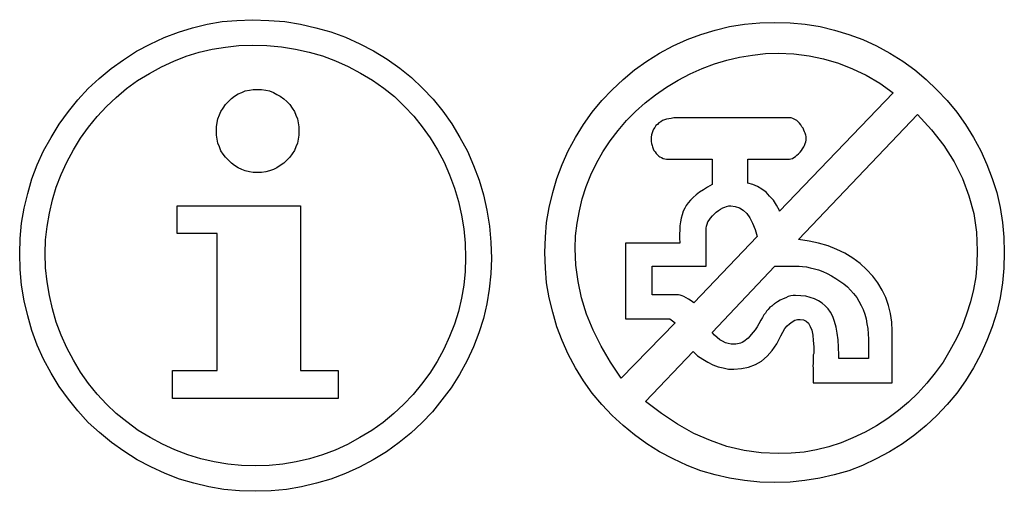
# Model space of a CAD drawing. Extents: x 0.4 to 23.7, y -0.5 to 2.1.
# Tile 3 of 5: x 13.5 to 18.5, y -0.4 to 2. Entities that reach past the tile are written whole.
import ezdxf

# ---------------------------------------------------------------- set-up
doc = ezdxf.new("R2010")
doc.units = 0

msp = doc.modelspace()

# ---------------------------------------------------------------- linework, layer by layer
at = {"color": 0}
for p, q in [((14.34961, 1.966797, 0.5), (14.42578, 1.984375, 0.5)), ((14.42578, 1.984375, 0.5), (14.50195, 1.998047, 0.5)), ((14.50195, 1.998047, 0.5), (14.57813, 2.003906, 0.5)), ((14.57813, 2.003906, 0.5), (14.6582, 2.007813, 0.5)), ((14.6582, 2.007813, 0.5), (14.74219, 2.003906, 0.5)), ((14.74219, 2.003906, 0.5), (14.82422, 1.998047, 0.5)), ((14.82422, 1.998047, 0.5), (14.9043, 1.984375, 0.5)), ((14.9043, 1.984375, 0.5), (14.98242, 1.966797, 0.5)), ((17.0332, 1.955078, 0.5), (17.10742, 1.972656, 0.5)), ((17.10742, 1.972656, 0.5), (17.18359, 1.984375, 0.5)), ((17.18359, 1.984375, 0.5), (17.26172, 1.992188, 0.5)), ((17.26172, 1.992188, 0.5), (17.33984, 1.994141, 0.5)), ((17.33984, 1.994141, 0.5), (17.41797, 1.992188, 0.5)), ((17.41797, 1.992188, 0.5), (17.49609, 1.984375, 0.5)), ((17.49609, 1.984375, 0.5), (17.57227, 1.972656, 0.5)), ((17.57227, 1.972656, 0.5), (17.64648, 1.955078, 0.5)), ((14.20508, 1.916016, 0.5), (14.27734, 1.943359, 0.5)), ((14.27734, 1.943359, 0.5), (14.34961, 1.966797, 0.5)), ((14.98242, 1.966797, 0.5), (15.06055, 1.945313, 0.5)), ((15.06055, 1.945313, 0.5), (15.13477, 1.917969, 0.5)), ((16.88867, 1.90625, 0.5), (16.95898, 1.931641, 0.5)), ((16.95898, 1.931641, 0.5), (17.0332, 1.955078, 0.5)), ((17.64648, 1.955078, 0.5), (17.71875, 1.931641, 0.5)), ((17.71875, 1.931641, 0.5), (17.79102, 1.90625, 0.5)), ((14.0625, 1.845703, 0.5), (14.13281, 1.882813, 0.5)), ((14.13281, 1.882813, 0.5), (14.20508, 1.916016, 0.5)), ((14.51953, 1.867188, 0.5), (14.58789, 1.875, 0.5)), ((14.58789, 1.875, 0.5), (14.6582, 1.876953, 0.5)), ((14.6582, 1.876953, 0.5), (14.73242, 1.875, 0.5)), ((14.73242, 1.875, 0.5), (14.80664, 1.869141, 0.5)), ((15.13477, 1.917969, 0.5), (15.20898, 1.884766, 0.5)), ((15.20898, 1.884766, 0.5), (15.2793, 1.847656, 0.5)), ((16.74805, 1.835938, 0.5), (16.81836, 1.873047, 0.5)), ((16.81836, 1.873047, 0.5), (16.88867, 1.90625, 0.5)), ((17.79102, 1.90625, 0.5), (17.86133, 1.873047, 0.5)), ((17.86133, 1.873047, 0.5), (17.92969, 1.835938, 0.5)), ((13.99609, 1.802734, 0.5), (14.0625, 1.845703, 0.5)), ((14.25391, 1.794922, 0.5), (14.31836, 1.820313, 0.5)), ((14.31836, 1.820313, 0.5), (14.38477, 1.841797, 0.5)), ((14.38477, 1.841797, 0.5), (14.45117, 1.857422, 0.5)), ((14.45117, 1.857422, 0.5), (14.51953, 1.867188, 0.5)), ((14.80664, 1.869141, 0.5), (14.87891, 1.857422, 0.5)), ((14.87891, 1.857422, 0.5), (14.94922, 1.841797, 0.5)), ((14.94922, 1.841797, 0.5), (15.01758, 1.822266, 0.5)), ((15.01758, 1.822266, 0.5), (15.08398, 1.796875, 0.5)), ((15.2793, 1.847656, 0.5), (15.34961, 1.804688, 0.5)), ((16.68164, 1.794922, 0.5), (16.74805, 1.835938, 0.5)), ((17.1582, 1.816406, 0.5), (17.22461, 1.826172, 0.5)), ((17.22461, 1.826172, 0.5), (17.29102, 1.833984, 0.5)), ((17.29102, 1.833984, 0.5), (17.35742, 1.835938, 0.5)), ((17.35742, 1.835938, 0.5), (17.4375, 1.832031, 0.5)), ((17.4375, 1.832031, 0.5), (17.51563, 1.822266, 0.5)), ((17.51563, 1.822266, 0.5), (17.58984, 1.806641, 0.5)), ((17.92969, 1.835938, 0.5), (17.99609, 1.794922, 0.5)), ((13.93164, 1.757813, 0.5), (13.99609, 1.802734, 0.5)), ((14.19141, 1.765625, 0.5), (14.25391, 1.794922, 0.5)), ((15.08398, 1.796875, 0.5), (15.14844, 1.767578, 0.5)), ((15.34961, 1.804688, 0.5), (15.41406, 1.759766, 0.5)), ((16.61914, 1.75, 0.5), (16.68164, 1.794922, 0.5)), ((16.9668, 1.757813, 0.5), (17.0293, 1.78125, 0.5)), ((17.0293, 1.78125, 0.5), (17.09375, 1.800781, 0.5)), ((17.09375, 1.800781, 0.5), (17.1582, 1.816406, 0.5)), ((17.58984, 1.806641, 0.5), (17.66602, 1.785156, 0.5)), ((17.66602, 1.785156, 0.5), (17.73828, 1.755859, 0.5)), ((17.99609, 1.794922, 0.5), (18.05859, 1.75, 0.5)), ((13.87109, 1.707031, 0.5), (13.93164, 1.757813, 0.5)), ((14.06836, 1.695313, 0.5), (14.12891, 1.732422, 0.5)), ((14.12891, 1.732422, 0.5), (14.19141, 1.765625, 0.5)), ((15.14844, 1.767578, 0.5), (15.21289, 1.734375, 0.5)), ((15.21289, 1.734375, 0.5), (15.27344, 1.697266, 0.5)), ((15.41406, 1.759766, 0.5), (15.47461, 1.710938, 0.5)), ((16.56055, 1.701172, 0.5), (16.61914, 1.75, 0.5)), ((16.84375, 1.697266, 0.5), (16.9043, 1.730469, 0.5)), ((16.9043, 1.730469, 0.5), (16.9668, 1.757813, 0.5)), ((17.73828, 1.755859, 0.5), (17.80859, 1.722656, 0.5)), ((17.80859, 1.722656, 0.5), (17.87891, 1.681641, 0.5)), ((18.05859, 1.75, 0.5), (18.11719, 1.701172, 0.5)), ((13.81445, 1.654297, 0.5), (13.87109, 1.707031, 0.5)), ((14.01172, 1.654297, 0.5), (14.06836, 1.695313, 0.5)), ((15.27344, 1.697266, 0.5), (15.33203, 1.65625, 0.5)), ((15.47461, 1.710938, 0.5), (15.53125, 1.65625, 0.5)), ((16.50391, 1.648438, 0.5), (16.56055, 1.701172, 0.5)), ((16.7832, 1.662109, 0.5), (16.84375, 1.697266, 0.5)), ((17.87891, 1.681641, 0.5), (17.94727, 1.632813, 0.5)), ((18.11719, 1.701172, 0.5), (18.17188, 1.648438, 0.5)), ((13.76172, 1.597656, 0.5), (13.81445, 1.654297, 0.5)), ((13.95898, 1.609375, 0.5), (14.01172, 1.654297, 0.5)), ((14.56641, 1.615234, 0.5), (14.58398, 1.626953, 0.5)), ((14.58398, 1.626953, 0.5), (14.60352, 1.634766, 0.5)), ((14.60352, 1.634766, 0.5), (14.62109, 1.642578, 0.5)), ((14.62109, 1.642578, 0.5), (14.64258, 1.646484, 0.5)), ((14.64258, 1.646484, 0.5), (14.66211, 1.650391, 0.5)), ((14.66211, 1.650391, 0.5), (14.68359, 1.650391, 0.5)), ((14.68359, 1.650391, 0.5), (14.70508, 1.650391, 0.5)), ((14.70508, 1.650391, 0.5), (14.72656, 1.646484, 0.5)), ((14.72656, 1.646484, 0.5), (14.74609, 1.642578, 0.5)), ((14.74609, 1.642578, 0.5), (14.76563, 1.634766, 0.5)), ((14.76563, 1.634766, 0.5), (14.7832, 1.625, 0.5)), ((14.7832, 1.625, 0.5), (14.80078, 1.615234, 0.5)), ((15.33203, 1.65625, 0.5), (15.38672, 1.613281, 0.5)), ((15.53125, 1.65625, 0.5), (15.58594, 1.599609, 0.5)), ((16.45117, 1.59375, 0.5), (16.50391, 1.648438, 0.5)), ((16.67383, 1.582031, 0.5), (16.72656, 1.623047, 0.5)), ((16.72656, 1.623047, 0.5), (16.7832, 1.662109, 0.5)), ((17.94727, 1.632813, 0.5), (17.36328, 1.025391, 0.5)), ((18.17188, 1.648438, 0.5), (18.22461, 1.59375, 0.5)), ((13.71289, 1.537109, 0.5), (13.76172, 1.597656, 0.5)), ((13.9082, 1.5625, 0.5), (13.95898, 1.609375, 0.5)), ((14.50781, 1.554688, 0.5), (14.51953, 1.572266, 0.5)), ((14.51953, 1.572266, 0.5), (14.53516, 1.587891, 0.5)), ((14.53516, 1.587891, 0.5), (14.55078, 1.603516, 0.5)), ((14.55078, 1.603516, 0.5), (14.56641, 1.615234, 0.5)), ((14.80078, 1.615234, 0.5), (14.81836, 1.601563, 0.5)), ((14.81836, 1.601563, 0.5), (14.83398, 1.587891, 0.5)), ((14.83398, 1.587891, 0.5), (14.84961, 1.572266, 0.5)), ((14.84961, 1.572266, 0.5), (14.86133, 1.554688, 0.5)), ((15.38672, 1.613281, 0.5), (15.4375, 1.564453, 0.5)), ((15.58594, 1.599609, 0.5), (15.63477, 1.539063, 0.5)), ((16.40234, 1.533203, 0.5), (16.45117, 1.59375, 0.5)), ((16.625, 1.537109, 0.5), (16.67383, 1.582031, 0.5)), ((18.22461, 1.59375, 0.5), (18.27344, 1.533203, 0.5)), ((13.66602, 1.472656, 0.5), (13.71289, 1.537109, 0.5)), ((13.86133, 1.511719, 0.5), (13.9082, 1.5625, 0.5)), ((14.48047, 1.5, 0.5), (14.48828, 1.519531, 0.5)), ((14.48828, 1.519531, 0.5), (14.49609, 1.537109, 0.5)), ((14.49609, 1.537109, 0.5), (14.50781, 1.554688, 0.5)), ((14.86133, 1.554688, 0.5), (14.87305, 1.537109, 0.5)), ((14.87305, 1.537109, 0.5), (14.88086, 1.517578, 0.5)), ((14.88086, 1.517578, 0.5), (14.88867, 1.5, 0.5)), ((15.4375, 1.564453, 0.5), (15.48633, 1.513672, 0.5)), ((15.63477, 1.539063, 0.5), (15.68164, 1.474609, 0.5)), ((16.35742, 1.470703, 0.5), (16.40234, 1.533203, 0.5)), ((16.57813, 1.490234, 0.5), (16.625, 1.537109, 0.5)), ((17.46094, 0.880859, 0.5), (18.07227, 1.521484, 0.5)), ((18.07227, 1.521484, 0.5), (18.14453, 1.443359, 0.5)), ((18.27344, 1.533203, 0.5), (18.31836, 1.470703, 0.5)), ((13.625, 1.404297, 0.5), (13.66602, 1.472656, 0.5)), ((13.81641, 1.457031, 0.5), (13.86133, 1.511719, 0.5)), ((14.47266, 1.458984, 0.5), (14.47656, 1.480469, 0.5)), ((14.47656, 1.480469, 0.5), (14.48047, 1.5, 0.5)), ((14.88867, 1.5, 0.5), (14.89258, 1.478516, 0.5)), ((14.89258, 1.478516, 0.5), (14.89648, 1.458984, 0.5)), ((15.48633, 1.513672, 0.5), (15.5293, 1.458984, 0.5)), ((15.68164, 1.474609, 0.5), (15.72266, 1.404297, 0.5)), ((16.31641, 1.404297, 0.5), (16.35742, 1.470703, 0.5)), ((16.53516, 1.439453, 0.5), (16.57813, 1.490234, 0.5)), ((16.73633, 1.470703, 0.5), (16.72852, 1.464844, 0.5)), ((16.74414, 1.478516, 0.5), (16.73633, 1.470703, 0.5)), ((16.75391, 1.484375, 0.5), (16.74414, 1.478516, 0.5)), ((16.76367, 1.490234, 0.5), (16.75391, 1.484375, 0.5)), ((16.77344, 1.494141, 0.5), (16.76367, 1.490234, 0.5)), ((16.7832, 1.498047, 0.5), (16.77344, 1.494141, 0.5)), ((16.79492, 1.5, 0.5), (16.7832, 1.498047, 0.5)), ((16.80664, 1.501953, 0.5), (16.79492, 1.5, 0.5)), ((16.82031, 1.503906, 0.5), (16.80664, 1.501953, 0.5)), ((17.41797, 1.503906, 0.5), (16.82031, 1.503906, 0.5)), ((17.42383, 1.503906, 0.5), (17.41797, 1.503906, 0.5)), ((17.43164, 1.501953, 0.5), (17.42383, 1.503906, 0.5)), ((17.43945, 1.498047, 0.5), (17.43164, 1.501953, 0.5)), ((17.44531, 1.494141, 0.5), (17.43945, 1.498047, 0.5)), ((17.45313, 1.490234, 0.5), (17.44531, 1.494141, 0.5)), ((17.45898, 1.484375, 0.5), (17.45313, 1.490234, 0.5)), ((17.4668, 1.476563, 0.5), (17.45898, 1.484375, 0.5)), ((17.47266, 1.46875, 0.5), (17.4668, 1.476563, 0.5)), ((17.47852, 1.458984, 0.5), (17.47266, 1.46875, 0.5)), ((18.31836, 1.470703, 0.5), (18.35938, 1.404297, 0.5)), ((13.77539, 1.400391, 0.5), (13.81641, 1.457031, 0.5)), ((14.47266, 1.4375, 0.5), (14.47266, 1.458984, 0.5)), ((14.47266, 1.416016, 0.5), (14.47266, 1.4375, 0.5)), ((14.47656, 1.394531, 0.5), (14.47266, 1.416016, 0.5)), ((14.89648, 1.416016, 0.5), (14.89258, 1.394531, 0.5)), ((14.89648, 1.458984, 0.5), (14.89648, 1.4375, 0.5)), ((14.89648, 1.4375, 0.5), (14.89648, 1.416016, 0.5)), ((15.5293, 1.458984, 0.5), (15.57031, 1.402344, 0.5)), ((16.49414, 1.386719, 0.5), (16.53516, 1.439453, 0.5)), ((16.70703, 1.417969, 0.5), (16.70508, 1.40625, 0.5)), ((16.70898, 1.427734, 0.5), (16.70703, 1.417969, 0.5)), ((16.71289, 1.4375, 0.5), (16.70898, 1.427734, 0.5)), ((16.7168, 1.447266, 0.5), (16.71289, 1.4375, 0.5)), ((16.72266, 1.455078, 0.5), (16.7168, 1.447266, 0.5)), ((16.72852, 1.464844, 0.5), (16.72266, 1.455078, 0.5)), ((17.48438, 1.451172, 0.5), (17.47852, 1.458984, 0.5)), ((17.48828, 1.441406, 0.5), (17.48438, 1.451172, 0.5)), ((17.49219, 1.433594, 0.5), (17.48828, 1.441406, 0.5)), ((17.49609, 1.425781, 0.5), (17.49219, 1.433594, 0.5)), ((17.49805, 1.416016, 0.5), (17.49609, 1.425781, 0.5)), ((17.5, 1.408203, 0.5), (17.49805, 1.416016, 0.5)), ((18.14453, 1.443359, 0.5), (18.20703, 1.363281, 0.5)), ((13.58594, 1.335938, 0.5), (13.625, 1.404297, 0.5)), ((13.73828, 1.339844, 0.5), (13.77539, 1.400391, 0.5)), ((14.48047, 1.375, 0.5), (14.47656, 1.394531, 0.5)), ((14.48828, 1.355469, 0.5), (14.48047, 1.375, 0.5)), ((14.88867, 1.375, 0.5), (14.88086, 1.355469, 0.5)), ((14.89258, 1.394531, 0.5), (14.88867, 1.375, 0.5)), ((15.57031, 1.402344, 0.5), (15.60742, 1.339844, 0.5)), ((15.72266, 1.404297, 0.5), (15.76172, 1.333984, 0.5)), ((16.2793, 1.335938, 0.5), (16.31641, 1.404297, 0.5)), ((16.45703, 1.330078, 0.5), (16.49414, 1.386719, 0.5)), ((16.70508, 1.40625, 0.5), (16.70508, 1.394531, 0.5)), ((16.70508, 1.394531, 0.5), (16.70508, 1.382813, 0.5)), ((16.70508, 1.382813, 0.5), (16.70703, 1.373047, 0.5)), ((16.70703, 1.373047, 0.5), (16.70898, 1.363281, 0.5)), ((17.49219, 1.363281, 0.5), (17.49609, 1.373047, 0.5)), ((17.49609, 1.373047, 0.5), (17.49805, 1.380859, 0.5)), ((17.49805, 1.380859, 0.5), (17.5, 1.390625, 0.5)), ((17.5, 1.398438, 0.5), (17.5, 1.408203, 0.5)), ((17.5, 1.390625, 0.5), (17.5, 1.398438, 0.5)), ((18.35938, 1.404297, 0.5), (18.39648, 1.335938, 0.5)), ((13.55273, 1.263672, 0.5), (13.58594, 1.335938, 0.5)), ((13.70508, 1.277344, 0.5), (13.73828, 1.339844, 0.5)), ((14.49609, 1.335938, 0.5), (14.48828, 1.355469, 0.5)), ((14.50781, 1.318359, 0.5), (14.49609, 1.335938, 0.5)), ((14.51953, 1.302734, 0.5), (14.50781, 1.318359, 0.5)), ((14.86133, 1.320313, 0.5), (14.84961, 1.302734, 0.5)), ((14.87305, 1.337891, 0.5), (14.86133, 1.320313, 0.5)), ((14.88086, 1.355469, 0.5), (14.87305, 1.337891, 0.5)), ((15.60742, 1.339844, 0.5), (15.64258, 1.277344, 0.5)), ((15.76172, 1.333984, 0.5), (15.79297, 1.259766, 0.5)), ((16.24805, 1.265625, 0.5), (16.2793, 1.335938, 0.5)), ((16.42383, 1.271484, 0.5), (16.45703, 1.330078, 0.5)), ((16.70898, 1.363281, 0.5), (16.71094, 1.355469, 0.5)), ((16.71094, 1.355469, 0.5), (16.71484, 1.345703, 0.5)), ((16.71484, 1.345703, 0.5), (16.71875, 1.337891, 0.5)), ((16.71875, 1.337891, 0.5), (16.72461, 1.330078, 0.5)), ((16.72461, 1.330078, 0.5), (16.73047, 1.322266, 0.5)), ((16.73047, 1.322266, 0.5), (16.73633, 1.314453, 0.5)), ((16.73633, 1.314453, 0.5), (16.74414, 1.308594, 0.5)), ((17.45313, 1.3125, 0.5), (17.46094, 1.320313, 0.5)), ((17.46094, 1.320313, 0.5), (17.46875, 1.328125, 0.5)), ((17.46875, 1.328125, 0.5), (17.47656, 1.337891, 0.5)), ((17.47656, 1.337891, 0.5), (17.48242, 1.345703, 0.5)), ((17.48242, 1.345703, 0.5), (17.48828, 1.355469, 0.5)), ((17.48828, 1.355469, 0.5), (17.49219, 1.363281, 0.5)), ((18.20703, 1.363281, 0.5), (18.25977, 1.279297, 0.5)), ((18.39648, 1.335938, 0.5), (18.42773, 1.265625, 0.5)), ((13.67578, 1.214844, 0.5), (13.70508, 1.277344, 0.5)), ((14.53516, 1.287109, 0.5), (14.51953, 1.302734, 0.5)), ((14.55078, 1.271484, 0.5), (14.53516, 1.287109, 0.5)), ((14.56641, 1.259766, 0.5), (14.55078, 1.271484, 0.5)), ((14.81836, 1.271484, 0.5), (14.80078, 1.259766, 0.5)), ((14.83398, 1.287109, 0.5), (14.81836, 1.271484, 0.5)), ((14.84961, 1.302734, 0.5), (14.83398, 1.287109, 0.5)), ((15.64258, 1.277344, 0.5), (15.66992, 1.212891, 0.5)), ((16.2207, 1.193359, 0.5), (16.24805, 1.265625, 0.5)), ((16.39453, 1.212891, 0.5), (16.42383, 1.271484, 0.5)), ((16.74414, 1.308594, 0.5), (16.75, 1.304688, 0.5)), ((16.75, 1.304688, 0.5), (16.75781, 1.300781, 0.5)), ((16.75781, 1.300781, 0.5), (16.76563, 1.296875, 0.5)), ((16.76563, 1.296875, 0.5), (16.77539, 1.294922, 0.5)), ((16.77539, 1.294922, 0.5), (16.7832, 1.292969, 0.5)), ((16.7832, 1.292969, 0.5), (16.79297, 1.292969, 0.5)), ((16.79297, 1.292969, 0.5), (17.01758, 1.292969, 0.5)), ((17.01758, 1.292969, 0.5), (17.01758, 1.162109, 0.5)), ((17.20117, 1.169922, 0.5), (17.20117, 1.292969, 0.5)), ((17.20117, 1.292969, 0.5), (17.40625, 1.292969, 0.5)), ((17.40625, 1.292969, 0.5), (17.41406, 1.292969, 0.5)), ((17.41406, 1.292969, 0.5), (17.42188, 1.294922, 0.5)), ((17.42188, 1.294922, 0.5), (17.42969, 1.296875, 0.5)), ((17.42969, 1.296875, 0.5), (17.4375, 1.300781, 0.5)), ((17.4375, 1.300781, 0.5), (17.44531, 1.306641, 0.5)), ((17.44531, 1.306641, 0.5), (17.45313, 1.3125, 0.5)), ((18.25977, 1.279297, 0.5), (18.30273, 1.193359, 0.5)), ((18.42773, 1.265625, 0.5), (18.45508, 1.193359, 0.5)), ((13.52539, 1.191406, 0.5), (13.55273, 1.263672, 0.5)), ((13.65039, 1.148438, 0.5), (13.67578, 1.214844, 0.5)), ((14.58398, 1.248047, 0.5), (14.56641, 1.259766, 0.5)), ((14.60352, 1.240234, 0.5), (14.58398, 1.248047, 0.5)), ((14.62109, 1.232422, 0.5), (14.60352, 1.240234, 0.5)), ((14.64258, 1.228516, 0.5), (14.62109, 1.232422, 0.5)), ((14.66211, 1.224609, 0.5), (14.64258, 1.228516, 0.5)), ((14.68359, 1.224609, 0.5), (14.66211, 1.224609, 0.5)), ((14.70508, 1.224609, 0.5), (14.68359, 1.224609, 0.5)), ((14.72656, 1.228516, 0.5), (14.70508, 1.224609, 0.5)), ((14.74609, 1.232422, 0.5), (14.72656, 1.228516, 0.5)), ((14.76563, 1.240234, 0.5), (14.74609, 1.232422, 0.5)), ((14.7832, 1.248047, 0.5), (14.76563, 1.240234, 0.5)), ((14.80078, 1.259766, 0.5), (14.7832, 1.248047, 0.5)), ((15.79297, 1.259766, 0.5), (15.82227, 1.185547, 0.5)), ((13.50391, 1.117188, 0.5), (13.52539, 1.191406, 0.5)), ((15.66992, 1.212891, 0.5), (15.69531, 1.144531, 0.5)), ((15.82227, 1.185547, 0.5), (15.84375, 1.109375, 0.5)), ((16.19922, 1.121094, 0.5), (16.2207, 1.193359, 0.5)), ((16.37109, 1.152344, 0.5), (16.39453, 1.212891, 0.5)), ((17.22656, 1.162109, 0.5), (17.20117, 1.169922, 0.5)), ((18.30273, 1.193359, 0.5), (18.33594, 1.105469, 0.5)), ((18.45508, 1.193359, 0.5), (18.47852, 1.121094, 0.5)), ((13.48633, 1.041016, 0.5), (13.50391, 1.117188, 0.5)), ((13.63086, 1.083984, 0.5), (13.65039, 1.148438, 0.5)), ((15.69531, 1.144531, 0.5), (15.71484, 1.076172, 0.5)), ((16.18164, 1.044922, 0.5), (16.19922, 1.121094, 0.5)), ((16.34961, 1.089844, 0.5), (16.37109, 1.152344, 0.5)), ((16.95313, 1.123047, 0.5), (16.93555, 1.109375, 0.5)), ((16.97266, 1.134766, 0.5), (16.95313, 1.123047, 0.5)), ((16.99414, 1.148438, 0.5), (16.97266, 1.134766, 0.5)), ((17.01758, 1.162109, 0.5), (16.99414, 1.148438, 0.5)), ((17.25, 1.152344, 0.5), (17.22656, 1.162109, 0.5)), ((17.27344, 1.138672, 0.5), (17.25, 1.152344, 0.5)), ((17.29492, 1.123047, 0.5), (17.27344, 1.138672, 0.5)), ((17.3125, 1.103516, 0.5), (17.29492, 1.123047, 0.5)), ((18.47852, 1.121094, 0.5), (18.49609, 1.044922, 0.5)), ((13.61523, 1.015625, 0.5), (13.63086, 1.083984, 0.5)), ((15.71484, 1.076172, 0.5), (15.73047, 1.005859, 0.5)), ((15.84375, 1.109375, 0.5), (15.86133, 1.03125, 0.5)), ((16.33594, 1.027344, 0.5), (16.34961, 1.089844, 0.5)), ((16.89453, 1.068359, 0.5), (16.88477, 1.054688, 0.5)), ((16.90625, 1.082031, 0.5), (16.89453, 1.068359, 0.5)), ((16.91992, 1.095703, 0.5), (16.90625, 1.082031, 0.5)), ((16.93555, 1.109375, 0.5), (16.91992, 1.095703, 0.5)), ((17.33203, 1.082031, 0.5), (17.3125, 1.103516, 0.5)), ((17.34766, 1.056641, 0.5), (17.33203, 1.082031, 0.5)), ((18.33594, 1.105469, 0.5), (18.36133, 1.013672, 0.5)), ((13.47266, 0.964844, 0.5), (13.48633, 1.041016, 0.5)), ((13.60352, 0.947266, 0.5), (13.61523, 1.015625, 0.5)), ((14.27148, 0.912109, 0.5), (14.27148, 1.052734, 0.5)), ((14.27148, 1.052734, 0.5), (14.9043, 1.052734, 0.5)), ((14.9043, 1.052734, 0.5), (14.9043, 0.208984, 0.5)), ((15.86133, 1.03125, 0.5), (15.875, 0.949219, 0.5)), ((16.16797, 0.96875, 0.5), (16.18164, 1.044922, 0.5)), ((16.32422, 0.964844, 0.5), (16.33594, 1.027344, 0.5)), ((16.86914, 1.025391, 0.5), (16.86328, 1.007813, 0.5)), ((16.87695, 1.041016, 0.5), (16.86914, 1.025391, 0.5)), ((16.88477, 1.054688, 0.5), (16.87695, 1.041016, 0.5)), ((17.01953, 1.001953, 0.5), (17.0293, 1.011719, 0.5)), ((17.0293, 1.011719, 0.5), (17.03906, 1.021484, 0.5)), ((17.03906, 1.021484, 0.5), (17.05078, 1.029297, 0.5)), ((17.05078, 1.029297, 0.5), (17.06055, 1.037109, 0.5)), ((17.06055, 1.037109, 0.5), (17.07227, 1.042969, 0.5)), ((17.07227, 1.042969, 0.5), (17.08203, 1.046875, 0.5)), ((17.08203, 1.046875, 0.5), (17.0918, 1.050781, 0.5)), ((17.0918, 1.050781, 0.5), (17.10352, 1.052734, 0.5)), ((17.10352, 1.052734, 0.5), (17.11328, 1.052734, 0.5)), ((17.11328, 1.052734, 0.5), (17.13672, 1.050781, 0.5)), ((17.13672, 1.050781, 0.5), (17.1582, 1.042969, 0.5)), ((17.1582, 1.042969, 0.5), (17.17773, 1.03125, 0.5)), ((17.17773, 1.03125, 0.5), (17.19531, 1.013672, 0.5)), ((17.19531, 1.013672, 0.5), (17.21094, 0.992188, 0.5)), ((17.36328, 1.029297, 0.5), (17.34766, 1.056641, 0.5)), ((17.36328, 1.027344, 0.5), (17.36328, 1.029297, 0.5)), ((17.36328, 1.029297, 0.5), (17.36328, 1.029297, 0.5)), ((17.36328, 1.025391, 0.5), (17.36328, 1.027344, 0.5)), ((17.36328, 1.027344, 0.5), (17.36328, 1.027344, 0.5)), ((17.36328, 1.027344, 0.5), (17.36328, 1.027344, 0.5)), ((17.36328, 1.025391, 0.5), (17.36328, 1.025391, 0.5)), ((18.36133, 1.013672, 0.5), (18.375, 0.917969, 0.5)), ((18.49609, 1.044922, 0.5), (18.50781, 0.96875, 0.5)), ((13.46484, 0.886719, 0.5), (13.47266, 0.964844, 0.5)), ((15.73047, 1.005859, 0.5), (15.74219, 0.935547, 0.5)), ((16.16211, 0.892578, 0.5), (16.16797, 0.96875, 0.5)), ((16.31641, 0.900391, 0.5), (16.32422, 0.964844, 0.5)), ((16.85547, 0.970703, 0.5), (16.85156, 0.951172, 0.5)), ((16.85938, 0.990234, 0.5), (16.85547, 0.970703, 0.5)), ((16.86328, 1.007813, 0.5), (16.85938, 0.990234, 0.5)), ((16.99219, 0.958984, 0.5), (16.99609, 0.970703, 0.5)), ((16.99609, 0.970703, 0.5), (17.00195, 0.980469, 0.5)), ((17.00195, 0.980469, 0.5), (17.00977, 0.990234, 0.5)), ((17.00977, 0.990234, 0.5), (17.01953, 1.001953, 0.5)), ((17.21094, 0.992188, 0.5), (17.22461, 0.964844, 0.5)), ((17.22461, 0.964844, 0.5), (17.23828, 0.931641, 0.5)), ((18.50781, 0.96875, 0.5), (18.51563, 0.892578, 0.5)), ((13.5957, 0.878906, 0.5), (13.60352, 0.947266, 0.5)), ((14.47656, 0.912109, 0.5), (14.27148, 0.912109, 0.5)), ((14.47656, 0.208984, 0.5), (14.47656, 0.912109, 0.5)), ((15.74219, 0.935547, 0.5), (15.75, 0.861328, 0.5)), ((15.875, 0.949219, 0.5), (15.88086, 0.867188, 0.5)), ((16.85156, 0.929688, 0.5), (16.84961, 0.908203, 0.5)), ((16.85156, 0.951172, 0.5), (16.85156, 0.929688, 0.5)), ((16.98633, 0.939453, 0.5), (16.98828, 0.949219, 0.5)), ((16.98633, 0.927734, 0.5), (16.98633, 0.939453, 0.5)), ((16.98633, 0.744141, 0.5), (16.98633, 0.927734, 0.5)), ((16.98828, 0.949219, 0.5), (16.99219, 0.958984, 0.5)), ((17.23828, 0.931641, 0.5), (17.24805, 0.896484, 0.5)), ((18.375, 0.917969, 0.5), (18.37891, 0.822266, 0.5)), ((13.46289, 0.808594, 0.5), (13.46484, 0.886719, 0.5)), ((13.59375, 0.808594, 0.5), (13.5957, 0.878906, 0.5)), ((15.75, 0.861328, 0.5), (15.75195, 0.787109, 0.5)), ((15.88086, 0.867188, 0.5), (15.88477, 0.783203, 0.5)), ((16.1582, 0.814453, 0.5), (16.16211, 0.892578, 0.5)), ((16.31445, 0.833984, 0.5), (16.31641, 0.900391, 0.5)), ((16.85156, 0.861328, 0.5), (16.57227, 0.861328, 0.5)), ((16.57227, 0.861328, 0.5), (16.57227, 0.474609, 0.5)), ((16.84961, 0.908203, 0.5), (16.84961, 0.902344, 0.5)), ((16.84961, 0.902344, 0.5), (16.84961, 0.896484, 0.5)), ((16.84961, 0.896484, 0.5), (16.84961, 0.890625, 0.5)), ((16.84961, 0.890625, 0.5), (16.84961, 0.884766, 0.5)), ((16.84961, 0.884766, 0.5), (16.84961, 0.878906, 0.5)), ((16.84961, 0.878906, 0.5), (16.85156, 0.873047, 0.5)), ((16.85156, 0.873047, 0.5), (16.85156, 0.867188, 0.5)), ((16.85156, 0.867188, 0.5), (16.85156, 0.861328, 0.5)), ((17.24805, 0.896484, 0.5), (16.92383, 0.556641, 0.5)), ((17.51563, 0.873047, 0.5), (17.46094, 0.880859, 0.5)), ((17.56445, 0.861328, 0.5), (17.51563, 0.873047, 0.5)), ((17.61328, 0.847656, 0.5), (17.56445, 0.861328, 0.5)), ((18.51563, 0.892578, 0.5), (18.51758, 0.814453, 0.5)), ((16.16211, 0.734375, 0.5), (16.1582, 0.814453, 0.5)), ((16.31836, 0.75, 0.5), (16.31445, 0.833984, 0.5)), ((17.6582, 0.830078, 0.5), (17.61328, 0.847656, 0.5)), ((17.69922, 0.810547, 0.5), (17.6582, 0.830078, 0.5)), ((17.74023, 0.785156, 0.5), (17.69922, 0.810547, 0.5)), ((18.37891, 0.822266, 0.5), (18.37695, 0.755859, 0.5)), ((18.51758, 0.814453, 0.5), (18.51563, 0.734375, 0.5)), ((13.46484, 0.726563, 0.5), (13.46289, 0.808594, 0.5)), ((13.5957, 0.736328, 0.5), (13.59375, 0.808594, 0.5)), ((15.75195, 0.787109, 0.5), (15.75, 0.716797, 0.5)), ((15.88477, 0.783203, 0.5), (15.88086, 0.705078, 0.5)), ((17.77734, 0.757813, 0.5), (17.74023, 0.785156, 0.5)), ((13.47266, 0.646484, 0.5), (13.46484, 0.726563, 0.5)), ((13.60352, 0.664063, 0.5), (13.5957, 0.736328, 0.5)), ((15.75, 0.716797, 0.5), (15.74219, 0.646484, 0.5)), ((16.16797, 0.658203, 0.5), (16.16211, 0.734375, 0.5)), ((16.33008, 0.666016, 0.5), (16.31836, 0.75, 0.5)), ((16.70898, 0.597656, 0.5), (16.70898, 0.744141, 0.5)), ((16.70898, 0.744141, 0.5), (16.98633, 0.744141, 0.5)), ((17.01758, 0.404297, 0.5), (17.33984, 0.744141, 0.5)), ((17.33984, 0.744141, 0.5), (17.46484, 0.744141, 0.5)), ((17.46484, 0.744141, 0.5), (17.48242, 0.742188, 0.5)), ((17.48242, 0.742188, 0.5), (17.50195, 0.740234, 0.5)), ((17.50195, 0.740234, 0.5), (17.52148, 0.736328, 0.5)), ((17.52148, 0.736328, 0.5), (17.54297, 0.730469, 0.5)), ((17.54297, 0.730469, 0.5), (17.56445, 0.724609, 0.5)), ((17.56445, 0.724609, 0.5), (17.58594, 0.716797, 0.5)), ((17.58594, 0.716797, 0.5), (17.60742, 0.707031, 0.5)), ((17.81055, 0.726563, 0.5), (17.77734, 0.757813, 0.5)), ((17.8418, 0.693359, 0.5), (17.81055, 0.726563, 0.5)), ((18.37695, 0.755859, 0.5), (18.37109, 0.689453, 0.5)), ((18.51563, 0.734375, 0.5), (18.50781, 0.658203, 0.5)), ((13.61523, 0.59375, 0.5), (13.60352, 0.664063, 0.5)), ((15.88086, 0.705078, 0.5), (15.87305, 0.626953, 0.5)), ((16.18164, 0.582031, 0.5), (16.16797, 0.658203, 0.5)), ((16.34766, 0.582031, 0.5), (16.33008, 0.666016, 0.5)), ((17.60742, 0.707031, 0.5), (17.63086, 0.695313, 0.5)), ((17.63086, 0.695313, 0.5), (17.65234, 0.681641, 0.5)), ((17.65234, 0.681641, 0.5), (17.67383, 0.667969, 0.5)), ((17.67383, 0.667969, 0.5), (17.69336, 0.654297, 0.5)), ((17.86914, 0.658203, 0.5), (17.8418, 0.693359, 0.5)), ((17.89063, 0.621094, 0.5), (17.86914, 0.658203, 0.5)), ((18.37109, 0.689453, 0.5), (18.35938, 0.625, 0.5)), ((18.50781, 0.658203, 0.5), (18.49609, 0.582031, 0.5)), ((13.48633, 0.566406, 0.5), (13.47266, 0.646484, 0.5)), ((15.74219, 0.646484, 0.5), (15.73047, 0.580078, 0.5)), ((15.87305, 0.626953, 0.5), (15.86133, 0.550781, 0.5)), ((17.69336, 0.654297, 0.5), (17.71289, 0.638672, 0.5)), ((17.71289, 0.638672, 0.5), (17.72852, 0.621094, 0.5)), ((17.72852, 0.621094, 0.5), (17.74414, 0.603516, 0.5)), ((17.91016, 0.583984, 0.5), (17.89063, 0.621094, 0.5)), ((18.35938, 0.625, 0.5), (18.34375, 0.560547, 0.5)), ((13.50391, 0.490234, 0.5), (13.48633, 0.566406, 0.5)), ((13.63086, 0.525391, 0.5), (13.61523, 0.59375, 0.5)), ((15.73047, 0.580078, 0.5), (15.71484, 0.511719, 0.5)), ((16.19922, 0.507813, 0.5), (16.18164, 0.582031, 0.5)), ((16.37305, 0.498047, 0.5), (16.34766, 0.582031, 0.5)), ((16.83789, 0.597656, 0.5), (16.70898, 0.597656, 0.5)), ((16.8457, 0.597656, 0.5), (16.83789, 0.597656, 0.5)), ((16.85352, 0.595703, 0.5), (16.8457, 0.597656, 0.5)), ((16.86328, 0.591797, 0.5), (16.85352, 0.595703, 0.5)), ((16.87305, 0.587891, 0.5), (16.86328, 0.591797, 0.5)), ((16.88477, 0.582031, 0.5), (16.87305, 0.587891, 0.5)), ((16.89648, 0.574219, 0.5), (16.88477, 0.582031, 0.5)), ((16.91016, 0.566406, 0.5), (16.89648, 0.574219, 0.5)), ((16.92383, 0.556641, 0.5), (16.91016, 0.566406, 0.5)), ((17.35352, 0.560547, 0.5), (17.33789, 0.550781, 0.5)), ((17.36719, 0.570313, 0.5), (17.35352, 0.560547, 0.5)), ((17.38281, 0.576172, 0.5), (17.36719, 0.570313, 0.5)), ((17.39648, 0.582031, 0.5), (17.38281, 0.576172, 0.5)), ((17.4082, 0.587891, 0.5), (17.39648, 0.582031, 0.5)), ((17.42188, 0.591797, 0.5), (17.4082, 0.587891, 0.5)), ((17.43359, 0.59375, 0.5), (17.42188, 0.591797, 0.5)), ((17.44531, 0.59375, 0.5), (17.43359, 0.59375, 0.5)), ((17.47266, 0.591797, 0.5), (17.44531, 0.59375, 0.5)), ((17.49805, 0.589844, 0.5), (17.47266, 0.591797, 0.5)), ((17.52148, 0.583984, 0.5), (17.49805, 0.589844, 0.5)), ((17.54297, 0.576172, 0.5), (17.52148, 0.583984, 0.5)), ((17.56445, 0.566406, 0.5), (17.54297, 0.576172, 0.5)), ((17.58203, 0.554688, 0.5), (17.56445, 0.566406, 0.5)), ((17.74414, 0.603516, 0.5), (17.75977, 0.583984, 0.5)), ((17.75977, 0.583984, 0.5), (17.77148, 0.564453, 0.5)), ((17.77148, 0.564453, 0.5), (17.7832, 0.542969, 0.5)), ((17.92383, 0.542969, 0.5), (17.91016, 0.583984, 0.5)), ((18.34375, 0.560547, 0.5), (18.32422, 0.498047, 0.5)), ((18.49609, 0.582031, 0.5), (18.47852, 0.507813, 0.5)), ((13.65039, 0.457031, 0.5), (13.63086, 0.525391, 0.5)), ((15.71484, 0.511719, 0.5), (15.69531, 0.447266, 0.5)), ((15.86133, 0.550781, 0.5), (15.84375, 0.476563, 0.5)), ((16.2207, 0.433594, 0.5), (16.19922, 0.507813, 0.5)), ((17.29688, 0.513672, 0.5), (17.29102, 0.503906, 0.5)), ((17.30469, 0.521484, 0.5), (17.29688, 0.513672, 0.5)), ((17.31055, 0.529297, 0.5), (17.30469, 0.521484, 0.5)), ((17.31445, 0.533203, 0.5), (17.31055, 0.529297, 0.5)), ((17.32031, 0.537109, 0.5), (17.31445, 0.533203, 0.5)), ((17.32227, 0.539063, 0.5), (17.32031, 0.537109, 0.5)), ((17.32422, 0.539063, 0.5), (17.32227, 0.539063, 0.5)), ((17.32617, 0.541016, 0.5), (17.32422, 0.539063, 0.5)), ((17.32813, 0.542969, 0.5), (17.32617, 0.541016, 0.5)), ((17.33008, 0.544922, 0.5), (17.32813, 0.542969, 0.5)), ((17.33203, 0.546875, 0.5), (17.33008, 0.544922, 0.5)), ((17.33594, 0.548828, 0.5), (17.33203, 0.546875, 0.5)), ((17.33789, 0.550781, 0.5), (17.33594, 0.548828, 0.5)), ((17.59766, 0.541016, 0.5), (17.58203, 0.554688, 0.5)), ((17.61328, 0.525391, 0.5), (17.59766, 0.541016, 0.5)), ((17.625, 0.507813, 0.5), (17.61328, 0.525391, 0.5)), ((17.63672, 0.486328, 0.5), (17.625, 0.507813, 0.5)), ((17.7832, 0.542969, 0.5), (17.79297, 0.521484, 0.5)), ((17.79297, 0.521484, 0.5), (17.80078, 0.498047, 0.5)), ((17.93359, 0.501953, 0.5), (17.92383, 0.542969, 0.5)), ((18.47852, 0.507813, 0.5), (18.45508, 0.433594, 0.5)), ((13.52539, 0.414063, 0.5), (13.50391, 0.490234, 0.5)), ((13.67578, 0.390625, 0.5), (13.65039, 0.457031, 0.5)), ((15.84375, 0.476563, 0.5), (15.82031, 0.402344, 0.5)), ((16.40625, 0.416016, 0.5), (16.37305, 0.498047, 0.5)), ((16.57227, 0.474609, 0.5), (16.80078, 0.474609, 0.5)), ((16.80078, 0.474609, 0.5), (16.82813, 0.453125, 0.5)), ((17.26758, 0.466797, 0.5), (17.25781, 0.449219, 0.5)), ((17.27539, 0.480469, 0.5), (17.26758, 0.466797, 0.5)), ((17.2832, 0.494141, 0.5), (17.27539, 0.480469, 0.5)), ((17.29102, 0.503906, 0.5), (17.2832, 0.494141, 0.5)), ((17.41406, 0.449219, 0.5), (17.42773, 0.458984, 0.5)), ((17.42773, 0.458984, 0.5), (17.44141, 0.466797, 0.5)), ((17.44141, 0.466797, 0.5), (17.45508, 0.470703, 0.5)), ((17.45508, 0.470703, 0.5), (17.46875, 0.470703, 0.5)), ((17.46875, 0.470703, 0.5), (17.48633, 0.46875, 0.5)), ((17.48633, 0.46875, 0.5), (17.5, 0.462891, 0.5)), ((17.5, 0.462891, 0.5), (17.51172, 0.451172, 0.5)), ((17.64648, 0.460938, 0.5), (17.63672, 0.486328, 0.5)), ((17.6543, 0.431641, 0.5), (17.64648, 0.460938, 0.5)), ((17.80078, 0.498047, 0.5), (17.80859, 0.474609, 0.5)), ((17.80859, 0.474609, 0.5), (17.8125, 0.449219, 0.5)), ((17.93945, 0.457031, 0.5), (17.93359, 0.501953, 0.5)), ((17.94141, 0.412109, 0.5), (17.93945, 0.457031, 0.5)), ((18.32422, 0.498047, 0.5), (18.30078, 0.435547, 0.5)), ((13.55273, 0.339844, 0.5), (13.52539, 0.414063, 0.5)), ((15.69531, 0.447266, 0.5), (15.66992, 0.382813, 0.5)), ((16.24805, 0.363281, 0.5), (16.2207, 0.433594, 0.5)), ((16.44727, 0.333984, 0.5), (16.40625, 0.416016, 0.5)), ((16.82813, 0.453125, 0.5), (16.55078, 0.169922, 0.5)), ((17.22852, 0.40625, 0.5), (17.21875, 0.394531, 0.5)), ((17.23828, 0.417969, 0.5), (17.22852, 0.40625, 0.5)), ((17.24805, 0.433594, 0.5), (17.23828, 0.417969, 0.5)), ((17.25781, 0.449219, 0.5), (17.24805, 0.433594, 0.5)), ((17.37109, 0.386719, 0.5), (17.38086, 0.40625, 0.5)), ((17.38086, 0.40625, 0.5), (17.39063, 0.423828, 0.5)), ((17.39063, 0.423828, 0.5), (17.40234, 0.4375, 0.5)), ((17.40234, 0.4375, 0.5), (17.41406, 0.449219, 0.5)), ((17.51172, 0.451172, 0.5), (17.52148, 0.435547, 0.5)), ((17.52148, 0.435547, 0.5), (17.5293, 0.416016, 0.5)), ((17.5293, 0.416016, 0.5), (17.53516, 0.390625, 0.5)), ((17.66016, 0.400391, 0.5), (17.6543, 0.431641, 0.5)), ((17.8125, 0.449219, 0.5), (17.81641, 0.423828, 0.5)), ((17.81641, 0.423828, 0.5), (17.81836, 0.396484, 0.5)), ((17.94141, 0.146484, 0.5), (17.94141, 0.412109, 0.5)), ((18.30078, 0.435547, 0.5), (18.27148, 0.373047, 0.5)), ((18.45508, 0.433594, 0.5), (18.42773, 0.363281, 0.5)), ((13.70508, 0.326172, 0.5), (13.67578, 0.390625, 0.5)), ((15.66992, 0.382813, 0.5), (15.64063, 0.318359, 0.5)), ((15.82031, 0.402344, 0.5), (15.79297, 0.330078, 0.5)), ((16.2793, 0.292969, 0.5), (16.24805, 0.363281, 0.5)), ((17.0293, 0.390625, 0.5), (17.01758, 0.404297, 0.5)), ((17.04297, 0.378906, 0.5), (17.0293, 0.390625, 0.5)), ((17.05664, 0.367188, 0.5), (17.04297, 0.378906, 0.5)), ((17.07031, 0.359375, 0.5), (17.05664, 0.367188, 0.5)), ((17.08594, 0.351563, 0.5), (17.07031, 0.359375, 0.5)), ((17.17969, 0.357422, 0.5), (17.17188, 0.353516, 0.5)), ((17.1875, 0.363281, 0.5), (17.17969, 0.357422, 0.5)), ((17.19531, 0.369141, 0.5), (17.1875, 0.363281, 0.5)), ((17.20313, 0.375, 0.5), (17.19531, 0.369141, 0.5)), ((17.21094, 0.384766, 0.5), (17.20313, 0.375, 0.5)), ((17.21875, 0.394531, 0.5), (17.21094, 0.384766, 0.5)), ((17.34961, 0.345703, 0.5), (17.37109, 0.386719, 0.5)), ((17.53516, 0.390625, 0.5), (17.53711, 0.363281, 0.5)), ((17.53711, 0.363281, 0.5), (17.53906, 0.330078, 0.5)), ((17.66406, 0.367188, 0.5), (17.66016, 0.400391, 0.5)), ((17.66602, 0.328125, 0.5), (17.66406, 0.367188, 0.5)), ((17.81836, 0.396484, 0.5), (17.82031, 0.369141, 0.5)), ((17.82031, 0.369141, 0.5), (17.82031, 0.271484, 0.5)), ((18.27148, 0.373047, 0.5), (18.23828, 0.3125, 0.5)), ((18.42773, 0.363281, 0.5), (18.39648, 0.292969, 0.5)), ((13.58594, 0.267578, 0.5), (13.55273, 0.339844, 0.5)), ((13.73828, 0.261719, 0.5), (13.70508, 0.326172, 0.5)), ((15.64063, 0.318359, 0.5), (15.60547, 0.255859, 0.5)), ((15.79297, 0.330078, 0.5), (15.75977, 0.259766, 0.5)), ((16.49609, 0.251953, 0.5), (16.44727, 0.333984, 0.5)), ((16.67578, 0.050781, 0.5), (16.91992, 0.306641, 0.5)), ((16.91992, 0.306641, 0.5), (16.94336, 0.285156, 0.5)), ((17.09961, 0.347656, 0.5), (17.08594, 0.351563, 0.5)), ((17.11523, 0.34375, 0.5), (17.09961, 0.347656, 0.5)), ((17.13086, 0.34375, 0.5), (17.11523, 0.34375, 0.5)), ((17.13867, 0.34375, 0.5), (17.13086, 0.34375, 0.5)), ((17.14844, 0.345703, 0.5), (17.13867, 0.34375, 0.5)), ((17.15625, 0.347656, 0.5), (17.14844, 0.345703, 0.5)), ((17.16406, 0.349609, 0.5), (17.15625, 0.347656, 0.5)), ((17.17188, 0.353516, 0.5), (17.16406, 0.349609, 0.5)), ((17.30078, 0.283203, 0.5), (17.32617, 0.3125, 0.5)), ((17.32617, 0.3125, 0.5), (17.34961, 0.345703, 0.5)), ((17.53906, 0.330078, 0.5), (17.53906, 0.324219, 0.5)), ((17.53906, 0.324219, 0.5), (17.53906, 0.318359, 0.5)), ((17.53906, 0.318359, 0.5), (17.53906, 0.310547, 0.5)), ((17.53906, 0.310547, 0.5), (17.53906, 0.304688, 0.5)), ((17.53906, 0.304688, 0.5), (17.53906, 0.296875, 0.5)), ((17.66797, 0.287109, 0.5), (17.66602, 0.328125, 0.5)), ((18.23828, 0.3125, 0.5), (18.20313, 0.251953, 0.5)), ((13.625, 0.195313, 0.5), (13.58594, 0.267578, 0.5)), ((13.77539, 0.201172, 0.5), (13.73828, 0.261719, 0.5)), ((15.60547, 0.255859, 0.5), (15.56836, 0.195313, 0.5)), ((15.75977, 0.259766, 0.5), (15.7207, 0.189453, 0.5)), ((16.31641, 0.222656, 0.5), (16.2793, 0.292969, 0.5)), ((16.94336, 0.285156, 0.5), (16.9707, 0.267578, 0.5)), ((16.9707, 0.267578, 0.5), (16.99609, 0.251953, 0.5)), ((17.24023, 0.240234, 0.5), (17.27148, 0.257813, 0.5)), ((17.27148, 0.257813, 0.5), (17.30078, 0.283203, 0.5)), ((17.53906, 0.296875, 0.5), (17.53711, 0.289063, 0.5)), ((17.53711, 0.289063, 0.5), (17.53711, 0.279297, 0.5)), ((17.53711, 0.279297, 0.5), (17.53711, 0.271484, 0.5)), ((17.53711, 0.271484, 0.5), (17.53711, 0.263672, 0.5)), ((17.53711, 0.263672, 0.5), (17.53711, 0.257813, 0.5)), ((17.53711, 0.257813, 0.5), (17.53711, 0.251953, 0.5)), ((17.66797, 0.285156, 0.5), (17.66797, 0.287109, 0.5)), ((17.66797, 0.283203, 0.5), (17.66797, 0.285156, 0.5)), ((17.66797, 0.28125, 0.5), (17.66797, 0.283203, 0.5)), ((17.66797, 0.279297, 0.5), (17.66797, 0.28125, 0.5)), ((17.66797, 0.277344, 0.5), (17.66797, 0.279297, 0.5)), ((17.66797, 0.275391, 0.5), (17.66797, 0.277344, 0.5)), ((17.66797, 0.273438, 0.5), (17.66797, 0.275391, 0.5)), ((17.66797, 0.271484, 0.5), (17.66797, 0.273438, 0.5)), ((17.82031, 0.271484, 0.5), (17.66797, 0.271484, 0.5)), ((18.39648, 0.292969, 0.5), (18.35938, 0.222656, 0.5)), ((14.24805, 0.066406, 0.5), (14.24805, 0.208984, 0.5)), ((14.24805, 0.208984, 0.5), (14.47656, 0.208984, 0.5)), ((14.9043, 0.208984, 0.5), (15.09766, 0.208984, 0.5)), ((15.09766, 0.208984, 0.5), (15.09766, 0.066406, 0.5)), ((16.35742, 0.15625, 0.5), (16.31641, 0.222656, 0.5)), ((16.55078, 0.169922, 0.5), (16.49609, 0.251953, 0.5)), ((16.99609, 0.251953, 0.5), (17.02148, 0.238281, 0.5)), ((17.02148, 0.238281, 0.5), (17.04883, 0.228516, 0.5)), ((17.04883, 0.228516, 0.5), (17.07422, 0.222656, 0.5)), ((17.07422, 0.222656, 0.5), (17.10156, 0.216797, 0.5)), ((17.10156, 0.216797, 0.5), (17.12891, 0.216797, 0.5)), ((17.12891, 0.216797, 0.5), (17.16797, 0.21875, 0.5)), ((17.16797, 0.21875, 0.5), (17.20508, 0.226563, 0.5)), ((17.20508, 0.226563, 0.5), (17.24023, 0.240234, 0.5)), ((17.53711, 0.240234, 0.5), (17.53516, 0.236328, 0.5)), ((17.53516, 0.236328, 0.5), (17.53516, 0.232422, 0.5)), ((17.53516, 0.232422, 0.5), (17.53516, 0.230469, 0.5)), ((17.53516, 0.230469, 0.5), (17.53711, 0.226563, 0.5)), ((17.53711, 0.251953, 0.5), (17.53711, 0.248047, 0.5)), ((17.53711, 0.248047, 0.5), (17.53711, 0.244141, 0.5)), ((17.53711, 0.244141, 0.5), (17.53711, 0.240234, 0.5)), ((17.53711, 0.226563, 0.5), (17.53711, 0.224609, 0.5)), ((17.53711, 0.224609, 0.5), (17.53711, 0.220703, 0.5)), ((17.53711, 0.220703, 0.5), (17.53711, 0.21875, 0.5)), ((17.53711, 0.21875, 0.5), (17.53711, 0.216797, 0.5)), ((17.53711, 0.216797, 0.5), (17.53711, 0.214844, 0.5)), ((17.53711, 0.214844, 0.5), (17.53711, 0.212891, 0.5)), ((17.53711, 0.212891, 0.5), (17.53711, 0.146484, 0.5)), ((18.20313, 0.251953, 0.5), (18.16211, 0.197266, 0.5)), ((18.35938, 0.222656, 0.5), (18.31836, 0.15625, 0.5)), ((13.66602, 0.126953, 0.5), (13.625, 0.195313, 0.5)), ((13.81641, 0.142578, 0.5), (13.77539, 0.201172, 0.5)), ((15.56836, 0.195313, 0.5), (15.52539, 0.138672, 0.5)), ((15.7207, 0.189453, 0.5), (15.67773, 0.121094, 0.5)), ((16.40234, 0.09375, 0.5), (16.35742, 0.15625, 0.5)), ((18.16211, 0.197266, 0.5), (18.11914, 0.144531, 0.5)), ((18.31836, 0.15625, 0.5), (18.27344, 0.09375, 0.5)), ((13.71289, 0.0625, 0.5), (13.66602, 0.126953, 0.5)), ((13.86133, 0.087891, 0.5), (13.81641, 0.142578, 0.5)), ((15.52539, 0.138672, 0.5), (15.48242, 0.085938, 0.5)), ((15.67773, 0.121094, 0.5), (15.63086, 0.058594, 0.5)), ((17.53711, 0.146484, 0.5), (17.94141, 0.146484, 0.5)), ((18.11914, 0.144531, 0.5), (18.07422, 0.09375, 0.5)), ((13.76172, 0.001953, 0.5), (13.71289, 0.0625, 0.5)), ((13.9082, 0.037109, 0.5), (13.86133, 0.087891, 0.5)), ((15.09766, 0.066406, 0.5), (14.24805, 0.066406, 0.5)), ((15.48242, 0.085938, 0.5), (15.43359, 0.035156, 0.5)), ((15.63086, 0.058594, 0.5), (15.58203, -0.001953, 0.5)), ((16.45117, 0.035156, 0.5), (16.40234, 0.09375, 0.5)), ((16.75781, -0.011719, 0.5), (16.67578, 0.050781, 0.5)), ((18.07422, 0.09375, 0.5), (18.02539, 0.046875, 0.5)), ((18.27344, 0.09375, 0.5), (18.22461, 0.035156, 0.5)), ((13.81445, -0.056641, 0.5), (13.76172, 0.001953, 0.5)), ((13.95898, -0.011719, 0.5), (13.9082, 0.037109, 0.5)), ((15.43359, 0.035156, 0.5), (15.38281, -0.011719, 0.5)), ((16.50391, -0.021484, 0.5), (16.45117, 0.035156, 0.5)), ((17.97461, 0.003906, 0.5), (17.91992, -0.037109, 0.5)), ((18.02539, 0.046875, 0.5), (17.97461, 0.003906, 0.5)), ((18.22461, 0.035156, 0.5), (18.17188, -0.021484, 0.5)), ((14.01367, -0.054688, 0.5), (13.95898, -0.011719, 0.5)), ((15.38281, -0.011719, 0.5), (15.32813, -0.056641, 0.5)), ((15.58203, -0.001953, 0.5), (15.52734, -0.058594, 0.5)), ((16.56055, -0.072266, 0.5), (16.50391, -0.021484, 0.5)), ((16.83984, -0.066406, 0.5), (16.75781, -0.011719, 0.5)), ((17.91992, -0.037109, 0.5), (17.86133, -0.074219, 0.5)), ((18.17188, -0.021484, 0.5), (18.11719, -0.072266, 0.5)), ((13.87305, -0.109375, 0.5), (13.81445, -0.056641, 0.5)), ((14.07031, -0.097656, 0.5), (14.01367, -0.054688, 0.5)), ((14.13281, -0.134766, 0.5), (14.07031, -0.097656, 0.5)), ((15.27148, -0.097656, 0.5), (15.20898, -0.134766, 0.5)), ((15.32813, -0.056641, 0.5), (15.27148, -0.097656, 0.5)), ((15.52734, -0.058594, 0.5), (15.4707, -0.111328, 0.5)), ((16.61914, -0.121094, 0.5), (16.56055, -0.072266, 0.5)), ((16.92383, -0.113281, 0.5), (16.83984, -0.066406, 0.5)), ((17.86133, -0.074219, 0.5), (17.80273, -0.107422, 0.5)), ((18.11719, -0.072266, 0.5), (18.05859, -0.121094, 0.5)), ((13.93359, -0.160156, 0.5), (13.87305, -0.109375, 0.5)), ((14.19531, -0.167969, 0.5), (14.13281, -0.134766, 0.5)), ((15.20898, -0.134766, 0.5), (15.14648, -0.169922, 0.5)), ((15.4707, -0.111328, 0.5), (15.41016, -0.160156, 0.5)), ((16.68164, -0.166016, 0.5), (16.61914, -0.121094, 0.5)), ((17.00977, -0.150391, 0.5), (16.92383, -0.113281, 0.5)), ((17.09375, -0.179688, 0.5), (17.00977, -0.150391, 0.5)), ((17.74023, -0.136719, 0.5), (17.67969, -0.162109, 0.5)), ((17.80273, -0.107422, 0.5), (17.74023, -0.136719, 0.5)), ((18.05859, -0.121094, 0.5), (17.99414, -0.166016, 0.5)), ((13.99805, -0.205078, 0.5), (13.93359, -0.160156, 0.5)), ((14.25977, -0.197266, 0.5), (14.19531, -0.167969, 0.5)), ((14.32617, -0.222656, 0.5), (14.25977, -0.197266, 0.5)), ((15.08203, -0.199219, 0.5), (15.01758, -0.222656, 0.5)), ((15.14648, -0.169922, 0.5), (15.08203, -0.199219, 0.5)), ((15.41016, -0.160156, 0.5), (15.3457, -0.207031, 0.5)), ((16.74805, -0.207031, 0.5), (16.68164, -0.166016, 0.5)), ((17.18164, -0.201172, 0.5), (17.09375, -0.179688, 0.5)), ((17.26953, -0.212891, 0.5), (17.18164, -0.201172, 0.5)), ((17.55273, -0.197266, 0.5), (17.49023, -0.208984, 0.5)), ((17.61719, -0.181641, 0.5), (17.55273, -0.197266, 0.5)), ((17.67969, -0.162109, 0.5), (17.61719, -0.181641, 0.5)), ((17.99414, -0.166016, 0.5), (17.92773, -0.207031, 0.5)), ((14.06641, -0.248047, 0.5), (13.99805, -0.205078, 0.5)), ((14.13672, -0.285156, 0.5), (14.06641, -0.248047, 0.5)), ((14.39258, -0.244141, 0.5), (14.32617, -0.222656, 0.5)), ((14.46094, -0.259766, 0.5), (14.39258, -0.244141, 0.5)), ((14.95117, -0.244141, 0.5), (14.88281, -0.259766, 0.5)), ((15.01758, -0.222656, 0.5), (14.95117, -0.244141, 0.5)), ((15.27734, -0.248047, 0.5), (15.20703, -0.287109, 0.5)), ((15.3457, -0.207031, 0.5), (15.27734, -0.248047, 0.5)), ((16.81836, -0.244141, 0.5), (16.74805, -0.207031, 0.5)), ((16.88867, -0.277344, 0.5), (16.81836, -0.244141, 0.5)), ((17.35742, -0.216797, 0.5), (17.26953, -0.212891, 0.5)), ((17.42383, -0.214844, 0.5), (17.35742, -0.216797, 0.5)), ((17.49023, -0.208984, 0.5), (17.42383, -0.214844, 0.5)), ((17.85938, -0.244141, 0.5), (17.78906, -0.277344, 0.5)), ((17.92773, -0.207031, 0.5), (17.85938, -0.244141, 0.5)), ((14.20898, -0.318359, 0.5), (14.13672, -0.285156, 0.5)), ((14.53125, -0.271484, 0.5), (14.46094, -0.259766, 0.5)), ((14.60156, -0.277344, 0.5), (14.53125, -0.271484, 0.5)), ((14.67383, -0.279297, 0.5), (14.60156, -0.277344, 0.5)), ((14.74414, -0.277344, 0.5), (14.67383, -0.279297, 0.5)), ((14.81445, -0.271484, 0.5), (14.74414, -0.277344, 0.5)), ((14.88281, -0.259766, 0.5), (14.81445, -0.271484, 0.5)), ((15.20703, -0.287109, 0.5), (15.13477, -0.318359, 0.5)), ((16.95898, -0.304688, 0.5), (16.88867, -0.277344, 0.5)), ((17.78906, -0.277344, 0.5), (17.71875, -0.304688, 0.5)), ((14.2832, -0.347656, 0.5), (14.20898, -0.318359, 0.5)), ((14.35742, -0.369141, 0.5), (14.2832, -0.347656, 0.5)), ((15.06055, -0.347656, 0.5), (14.98633, -0.369141, 0.5)), ((15.13477, -0.318359, 0.5), (15.06055, -0.347656, 0.5)), ((17.0332, -0.326172, 0.5), (16.95898, -0.304688, 0.5)), ((17.10742, -0.34375, 0.5), (17.0332, -0.326172, 0.5)), ((17.18359, -0.355469, 0.5), (17.10742, -0.34375, 0.5)), ((17.57031, -0.34375, 0.5), (17.49414, -0.355469, 0.5)), ((17.64453, -0.326172, 0.5), (17.57031, -0.34375, 0.5)), ((17.71875, -0.304688, 0.5), (17.64453, -0.326172, 0.5)), ((14.43359, -0.386719, 0.5), (14.35742, -0.369141, 0.5)), ((14.51172, -0.400391, 0.5), (14.43359, -0.386719, 0.5)), ((14.5918, -0.408203, 0.5), (14.51172, -0.400391, 0.5)), ((14.83203, -0.400391, 0.5), (14.75391, -0.408203, 0.5)), ((14.91016, -0.386719, 0.5), (14.83203, -0.400391, 0.5)), ((14.98633, -0.369141, 0.5), (14.91016, -0.386719, 0.5)), ((17.26172, -0.363281, 0.5), (17.18359, -0.355469, 0.5)), ((17.33984, -0.365234, 0.5), (17.26172, -0.363281, 0.5)), ((17.41797, -0.363281, 0.5), (17.33984, -0.365234, 0.5)), ((17.49414, -0.355469, 0.5), (17.41797, -0.363281, 0.5)), ((14.67383, -0.410156, 0.5), (14.5918, -0.408203, 0.5)), ((14.75391, -0.408203, 0.5), (14.67383, -0.410156, 0.5))]:
    msp.add_line(p, q, dxfattribs=at)

doc.saveas('drawing.dxf')
